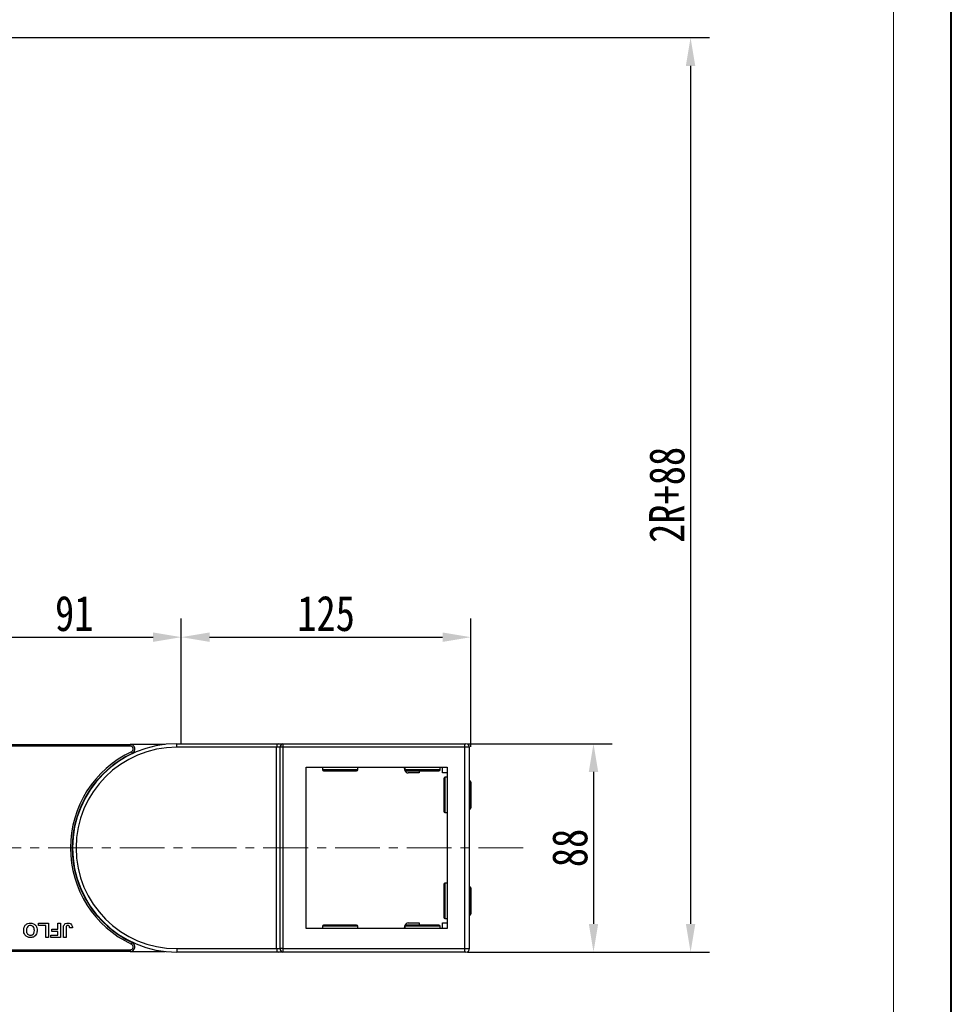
# Model space of a CAD drawing. Header units: millimetres. Extents: x -608 to 1473, y -502 to 956.
# Tile 44 of 52: x 1058 to 1454, y 195 to 614. Entities that reach past the tile are written whole.
import ezdxf

# ---------------------------------------------------------------- set-up
doc = ezdxf.new("R2010")
doc.units = ezdxf.units.MM
doc.linetypes.add('CENTERX2', pattern=[20.32, 12.7, -2.54, 2.54, -2.54])
doc.styles.get("Standard").update_dxf_attribs({"font": '仿宋_GB2312.ttf', "width": 0.8})
doc.dimstyles.new('ISO-60.1', dxfattribs={"dimtxt": 15, "dimasz": 12, "dimexe": 8, "dimexo": 0.625, "dimgap": 2.5, "dimtad": 1, "dimdsep": 46, "dimtxsty": 'Standard', "dimcen": 2.5, "dimadec": 0, "dimazin": 0, "dimtfac": 1, "dimtmove": 0, "dimatfit": 3, "dimfxl": 0, "dimarcsym": 0})

# ---------------------------------------------------------------- blocks, each defined once
blk = doc.blocks.new('*D3839')
at = {"color": 0, "lineweight": -2}
for p, q in [((1127.05, 306.38), (1127.05, 359.34)), ((1250.07, 304.69), (1250.07, 359.34)), ((1139.05, 351.34), (1238.07, 351.34))]:
    blk.add_line(p, q, dxfattribs=at)
at = {"color": 0, "lineweight": 9}
for points in [[(1139.05, 353.34), (1139.05, 349.34), (1127.05, 351.34)], [(1238.07, 353.34), (1238.07, 349.34), (1250.07, 351.34)]]:
    blk.add_solid(points, dxfattribs=at)
at = {"layer": 'Defpoints', "color": 0, "lineweight": 9}
for p in [(1250.07, 351.34), (1127.05, 305.76), (1250.07, 304.07)]:
    blk.add_point(p, dxfattribs=at)
at = {"color": 0, "lineweight": 9, "insert": (1188.56, 361.34), "char_height": 15, "attachment_point": 5}
blk.add_mtext('125', dxfattribs=at)
blk = doc.blocks.new('*D3840')
at = {"color": 0, "lineweight": -2}
for p, q in [((1036.05, 306.38), (1036.05, 359.34)), ((1127.05, 306.38), (1127.05, 359.34)), ((1048.05, 351.34), (1115.05, 351.34))]:
    blk.add_line(p, q, dxfattribs=at)
at = {"color": 0, "lineweight": 9}
for points in [[(1048.05, 353.34), (1048.05, 349.34), (1036.05, 351.34)], [(1115.05, 353.34), (1115.05, 349.34), (1127.05, 351.34)]]:
    blk.add_solid(points, dxfattribs=at)
at = {"layer": 'Defpoints', "color": 0, "lineweight": 9}
for p in [(1127.05, 351.34), (1036.05, 305.76), (1127.05, 305.76)]:
    blk.add_point(p, dxfattribs=at)
at = {"color": 0, "lineweight": 9, "insert": (1081.55, 361.34), "char_height": 15, "attachment_point": 5}
blk.add_mtext('91', dxfattribs=at)
blk = doc.blocks.new('*D3841')
at = {"color": 0, "lineweight": -2}
for p, q in [((1248.7, 306.07), (1310.21, 306.07)), ((1302.21, 294.07), (1302.21, 229.54)), ((1248.7, 217.54), (1310.21, 217.54))]:
    blk.add_line(p, q, dxfattribs=at)
at = {"color": 0, "lineweight": 9}
for points in [[(1300.21, 294.07), (1304.21, 294.07), (1302.21, 306.07)], [(1300.21, 229.54), (1304.21, 229.54), (1302.21, 217.54)]]:
    blk.add_solid(points, dxfattribs=at)
at = {"layer": 'Defpoints', "color": 0, "lineweight": 9}
for p in [(1248.07, 306.07), (1248.07, 217.54), (1302.21, 217.54)]:
    blk.add_point(p, dxfattribs=at)
at = {"color": 0, "lineweight": 9, "insert": (1292.21, 261.8), "char_height": 15, "attachment_point": 5, "rotation": 90}
blk.add_mtext('88', dxfattribs=at)
blk = doc.blocks.new('*D3842')
at = {"color": 0, "lineweight": -2}
for p, q in [((657.6, 606.04), (1351.46, 606.04)), ((1343.46, 594.04), (1343.46, 229.54)), ((1253.21, 217.54), (1351.46, 217.54))]:
    blk.add_line(p, q, dxfattribs=at)
at = {"color": 0, "lineweight": 9}
for points in [[(1341.46, 594.04), (1345.46, 594.04), (1343.46, 606.04)], [(1341.46, 229.54), (1345.46, 229.54), (1343.46, 217.54)]]:
    blk.add_solid(points, dxfattribs=at)
at = {"layer": 'Defpoints', "color": 0, "lineweight": 9}
for p in [(656.98, 606.04), (1252.59, 217.54), (1343.46, 217.54)]:
    blk.add_point(p, dxfattribs=at)
at = {"color": 0, "lineweight": 9, "insert": (1333.46, 411.79), "char_height": 15, "attachment_point": 5, "rotation": 90}
blk.add_mtext('2R+88', dxfattribs=at)

msp = doc.modelspace()

# ---------------------------------------------------------------- linework, layer by layer
at = {"color": 7, "lineweight": 40}
msp.add_line((1454.266, -502.447), (1454.266, 955.824), dxfattribs=at)
at = {"color": 7, "lineweight": 13}
msp.add_line((1429.716, -477.897), (1429.716, 931.274), dxfattribs=at)
at = {"color": 7, "linetype": 'Continuous', "lineweight": 25}
for p, q in [((1034.383, 305.801), (1105.351, 305.801)), ((1105.351, 305.051), (1105.351, 305.801)), ((1120.245, 305.801), (1105.351, 305.801)), ((1125.073, 304.565), (1125.073, 306.065)), ((1125.073, 306.065), (1168.148, 306.065)), ((1168.148, 306.065), (1170.148, 306.065)), ((1170.148, 306.065), (1170.148, 304.565)), ((1170.148, 306.065), (1247.527, 306.065)), ((1247.527, 304.565), (1247.527, 306.065)), ((1247.527, 306.065), (1248.027, 306.065)), ((1105.351, 305.051), (1042.162, 305.051)), ((1167.527, 304.565), (1125.073, 304.565)), ((1167.527, 219.037), (1167.527, 304.565)), ((1169.087, 304.565), (1167.527, 304.565)), ((1169.087, 219.037), (1169.087, 304.565)), ((1170.148, 304.565), (1169.087, 304.565)), ((1247.527, 304.565), (1170.148, 304.565)), ((1170.148, 304.565), (1170.148, 219.037)), ((1247.527, 219.037), (1247.527, 304.565)), ((1249.527, 304.565), (1247.527, 304.565)), ((1249.527, 219.037), (1249.527, 304.565)), ((1180.073, 296.065), (1240.073, 296.065)), ((1180.073, 227.537), (1180.073, 296.065)), ((1187.027, 296.065), (1187.027, 295.065)), ((1187.527, 294.565), (1201.527, 294.565)), ((1202.027, 295.065), (1202.027, 296.065)), ((1222.041, 294.905), (1221.836, 296.065)), ((1222.027, 296.065), (1222.027, 295.065)), ((1222.527, 294.565), (1236.527, 294.565)), ((1228.173, 293.665), (1223.518, 293.665)), ((1228.173, 294.565), (1228.173, 293.665)), ((1237.027, 295.065), (1237.027, 296.065)), ((1237.973, 293.665), (1237.973, 296.065)), ((1240.073, 293.665), (1237.973, 293.665)), ((1240.073, 296.065), (1240.073, 227.537)), ((1238.573, 291.301), (1238.573, 277.301)), ((1240.073, 291.801), (1239.073, 291.801)), ((1249.573, 290.301), (1249.527, 290.301)), ((1250.073, 289.801), (1250.073, 278.801)), ((1239.073, 276.801), (1240.073, 276.801)), ((1249.527, 278.301), (1249.573, 278.301)), ((1081.415, 269.101), (1081.277, 269.101)), ((1081.277, 254.501), (1081.415, 254.501)), ((1240.073, 246.801), (1239.073, 246.801)), ((1238.573, 246.301), (1238.573, 232.301)), ((1249.573, 245.301), (1249.527, 245.301)), ((1250.073, 244.801), (1250.073, 233.801)), ((1239.073, 231.801), (1240.073, 231.801)), ((1249.527, 233.301), (1249.573, 233.301)), ((1066.379, 228.801), (1066.379, 229.801)), ((1066.379, 229.801), (1070.61, 229.801)), ((1069.456, 228.801), (1066.379, 228.801)), ((1069.456, 223.801), (1069.456, 228.801)), ((1070.61, 229.801), (1070.61, 223.801)), ((1071.995, 227.263), (1074.533, 227.263)), ((1071.995, 226.263), (1071.995, 227.263)), ((1074.533, 226.263), (1071.995, 226.263)), ((1074.533, 227.263), (1074.533, 229.801)), ((1074.533, 229.801), (1075.687, 229.801)), ((1074.533, 224.801), (1074.533, 226.263)), ((1075.687, 229.801), (1075.687, 223.801)), ((1076.918, 223.801), (1076.918, 227.584)), ((1078.072, 227.685), (1078.072, 223.801)), ((1080.764, 227.878), (1079.61, 227.801)), ((1240.073, 227.537), (1180.073, 227.537)), ((1187.027, 228.537), (1187.027, 227.537)), ((1201.527, 229.037), (1187.527, 229.037)), ((1202.027, 227.537), (1202.027, 228.537)), ((1221.836, 227.537), (1222.041, 228.698)), ((1222.027, 228.537), (1222.027, 227.537)), ((1236.527, 229.037), (1222.527, 229.037)), ((1223.518, 229.937), (1228.173, 229.937)), ((1228.173, 229.937), (1228.173, 229.037)), ((1237.027, 227.537), (1237.027, 228.537)), ((1237.973, 227.537), (1237.973, 229.937)), ((1237.973, 229.937), (1240.073, 229.937)), ((1070.61, 223.801), (1069.456, 223.801)), ((1071.61, 224.801), (1074.533, 224.801)), ((1071.61, 223.801), (1071.61, 224.801)), ((1075.687, 223.801), (1071.61, 223.801)), ((1078.072, 223.801), (1076.918, 223.801)), ((1105.351, 217.801), (1034.383, 217.801)), ((1042.162, 218.551), (1105.351, 218.551)), ((1105.351, 218.551), (1105.351, 217.801)), ((1105.351, 217.801), (1120.245, 217.801)), ((1125.073, 219.037), (1125.073, 217.537)), ((1125.073, 219.037), (1167.527, 219.037)), ((1168.148, 217.537), (1125.073, 217.537)), ((1167.527, 219.037), (1169.087, 219.037)), ((1170.148, 217.537), (1168.148, 217.537)), ((1170.148, 219.037), (1169.087, 219.037)), ((1170.148, 219.037), (1170.148, 217.537)), ((1170.148, 219.037), (1247.527, 219.037)), ((1247.527, 217.537), (1170.148, 217.537)), ((1247.527, 219.037), (1249.527, 219.037)), ((1247.527, 217.537), (1247.527, 219.037)), ((1248.027, 217.537), (1247.527, 217.537))]:
    msp.add_line(p, q, dxfattribs=at)
at = {"color": 8, "linetype": 'Continuous', "lineweight": 25}
for p, q in [((1187.027, 295.065), (1202.027, 295.065)), ((1222.027, 295.065), (1237.027, 295.065)), ((1239.073, 291.801), (1239.073, 276.801)), ((1249.573, 290.301), (1249.573, 278.301)), ((1239.073, 246.801), (1239.073, 231.801)), ((1249.573, 245.301), (1249.573, 233.301)), ((1202.027, 228.537), (1187.027, 228.537)), ((1237.027, 228.537), (1222.027, 228.537))]:
    msp.add_line(p, q, dxfattribs=at)
at = {"color": 1, "linetype": 'CENTERX2', "lineweight": 13, "ltscale": 1.5}
msp.add_line((1272.368, 261.801), (838.382, 261.801), dxfattribs=at)
at = {"color": 7, "linetype": 'Continuous', "lineweight": 25, "flags": 128}
for points in [[(1105.882, 302.67), (1105.944, 302.537), (1106.004, 302.41), (1106.059, 302.293), (1106.107, 302.19), (1106.147, 302.105), (1106.176, 302.043), (1106.195, 302.004), (1106.201, 301.991)], [(1105.882, 220.933), (1105.944, 221.065), (1106.004, 221.193), (1106.059, 221.31), (1106.107, 221.413), (1106.147, 221.497), (1106.176, 221.56), (1106.195, 221.599), (1106.201, 221.612)]]:
    msp.add_lwpolyline(points, dxfattribs=at)
at = {"color": 7, "linetype": 'Continuous', "lineweight": 25}
for centre, radius, start, end in [((1125.073, 261.801), 44.264, 90, 270), ((1105.351, 303.801), 2, 295.15349, 90), ((1170.413, 304.753), 1.339, 101.42072, 188.05261), ((1248.027, 304.565), 1.5, 0, 90), ((1125.073, 261.801), 45.15, 115.15349, 244.84651), ((1125.073, 261.801), 44.4, 115.15349, 244.84651), ((1125.073, 261.801), 42.764, 90, 270), ((1105.351, 303.801), 1.25, 295.15349, 90), ((1187.527, 295.065), 0.5, 180, 270), ((1201.527, 295.065), 0.5, 270, 0), ((1222.527, 295.065), 0.5, 180, 270), ((1223.518, 295.165), 1.5, 190, 270), ((1236.527, 295.065), 0.5, 270, 0), ((1239.073, 291.301), 0.5, 90, 180), ((1249.573, 289.801), 0.5, 0, 90), ((1239.073, 277.301), 0.5, 180, 270), ((1249.573, 278.801), 0.5, 270, 0), ((1239.073, 246.301), 0.5, 90, 180), ((1249.573, 244.801), 0.5, 0, 90), ((1239.073, 232.301), 0.5, 180, 270), ((1249.573, 233.801), 0.5, 270, 0), ((1187.527, 228.537), 0.5, 90, 180), ((1201.527, 228.537), 0.5, 0, 90), ((1222.527, 228.537), 0.5, 90, 180), ((1223.518, 228.437), 1.5, 90, 170), ((1236.527, 228.537), 0.5, 0, 90), ((1105.351, 219.801), 2, 270, 64.84651), ((1105.351, 219.801), 1.25, 270, 64.84651), ((1170.413, 218.85), 1.339, 171.94739, 258.57928), ((1248.027, 219.037), 1.5, 270, 0)]:
    msp.add_arc(centre, radius, start, end, dxfattribs=at)
for centre, start_param, end_param in [((1168.148, 304.565), 0, 1.5707963), ((1168.148, 219.037), 1.5707963, 3.1415927)]:
    msp.add_ellipse(centre, major_axis=(0, 1.5), ratio=0.4142136, start_param=start_param, end_param=end_param, dxfattribs=at)
for points, knots in [([(1060.072, 226.81), (1060.101, 227.253), (1060.16, 228.138), (1060.86, 229.213), (1061.866, 229.803), (1062.561, 229.853), (1062.909, 229.878)], [0, 0, 0, 0, 0.2805611, 0.5594727, 0.7794273, 1, 1, 1, 1]), ([(1062.926, 223.724), (1062.479, 223.767), (1061.587, 223.852), (1060.594, 224.7), (1060.128, 225.762), (1060.09, 226.46), (1060.072, 226.81)], [0, 0, 0, 0, 0.2798241, 0.5586449, 0.7789889, 1, 1, 1, 1]), ([(1062.912, 228.878), (1062.627, 228.841), (1062.057, 228.768), (1061.309, 227.975), (1061.257, 227.234), (1061.226, 226.781)], [0, 0, 0, 0, 0.2799784, 0.5597502, 1, 1, 1, 1]), ([(1061.226, 226.781), (1061.238, 226.498), (1061.263, 225.936), (1061.624, 225.206), (1062.245, 224.781), (1062.69, 224.743), (1062.912, 224.724)], [0, 0, 0, 0, 0.2810902, 0.5600047, 0.7797059, 1, 1, 1, 1]), ([(1062.909, 229.878), (1063.353, 229.838), (1064.239, 229.758), (1065.233, 228.927), (1065.707, 227.877), (1065.745, 227.184), (1065.764, 226.837)], [0, 0, 0, 0, 0.2799438, 0.5587143, 0.7790525, 1, 1, 1, 1]), ([(1064.61, 226.798), (1064.597, 227.082), (1064.569, 227.648), (1064.192, 228.37), (1063.581, 228.812), (1063.135, 228.856), (1062.912, 228.878)], [0, 0, 0, 0, 0.281013, 0.5601256, 0.7799535, 1, 1, 1, 1]), ([(1062.912, 224.724), (1063.197, 224.757), (1063.767, 224.823), (1064.529, 225.602), (1064.579, 226.344), (1064.61, 226.798)], [0, 0, 0, 0, 0.2802652, 0.55986797, 1, 1, 1, 1]), ([(1065.764, 226.837), (1065.756, 226.545), (1065.741, 226.022), (1065.571, 225.529), (1065.496, 225.312)], [0, 0, 0, 0, 0.5601614, 1, 1, 1, 1]), ([(1076.918, 227.584), (1076.919, 227.8), (1076.922, 228.185), (1077.01, 228.56), (1077.049, 228.724)], [0, 0, 0, 0, 0.5602821, 1, 1, 1, 1]), ([(1077.049, 228.724), (1077.143, 228.924), (1077.332, 229.323), (1077.992, 229.807), (1078.563, 229.851), (1078.911, 229.878)], [0, 0, 0, 0, 0.2801302, 0.5603069, 1, 1, 1, 1]), ([(1078.836, 228.878), (1078.697, 228.869), (1078.488, 228.855), (1078.257, 228.688), (1078.068, 228.314), (1078.07, 227.964), (1078.072, 227.685)], [0, 0, 0, 0, 0.2493988, 0.3744341, 0.4994559, 1, 1, 1, 1]), ([(1079.454, 228.548), (1079.414, 228.604), (1079.334, 228.716), (1079.121, 228.851), (1078.944, 228.868), (1078.836, 228.878)], [0, 0, 0, 0, 0.2807274, 0.5609672, 1, 1, 1, 1]), ([(1078.911, 229.878), (1079.203, 229.856), (1079.787, 229.813), (1080.452, 229.269), (1080.729, 228.562), (1080.752, 228.106), (1080.764, 227.878)], [0, 0, 0, 0, 0.2802293, 0.5584236, 0.7788356, 1, 1, 1, 1]), ([(1079.61, 227.801), (1079.604, 227.946), (1079.594, 228.204), (1079.497, 228.443), (1079.454, 228.548)], [0, 0, 0, 0, 0.5609883, 1, 1, 1, 1]), ([(1064.191, 223.96), (1063.961, 223.882), (1063.55, 223.743), (1063.117, 223.73), (1062.926, 223.724)], [0, 0, 0, 0, 0.5595747, 1, 1, 1, 1]), ([(1065.496, 225.312), (1065.319, 224.993), (1065.002, 224.423), (1064.439, 224.101), (1064.191, 223.96)], [0, 0, 0, 0, 0.5599523, 1, 1, 1, 1])]:
    msp.add_open_spline(points, degree=3, knots=knots, dxfattribs=at)

# ---------------------------------------------------------------- dimensions: what is measured, and where the dimension line sits
at = {"color": 5, "lineweight": 9}
for base, p1, p2, text, picture, middle in [((1343.459, 217.537), (656.978, 606.042), (1252.588, 217.537), '2R+88', '*D3842', (1333.459, 411.789)), ((1302.211, 217.537), (1248.073, 306.065), (1248.073, 217.537), '88', '*D3841', (1292.211, 261.801))]:
    dim = msp.add_linear_dim(base=base, p1=p1, p2=p2, angle=90, text=text, dimstyle='ISO-60.1', dxfattribs=at)
    dim.commit()
    dim.dimension.update_dxf_attribs({"geometry": picture, "text_midpoint": middle})
dim = msp.add_linear_dim(base=(1127.052, 351.34), p1=(1036.052, 305.757), p2=(1127.052, 305.757), dimstyle='ISO-60.1', dxfattribs=at)
dim.commit()
dim.dimension.update_dxf_attribs({"geometry": '*D3840', "text_midpoint": (1081.552, 361.34)})
dim = msp.add_linear_dim(base=(1250.073, 351.34), p1=(1127.052, 305.757), p2=(1250.073, 304.065), text='125', dimstyle='ISO-60.1', dxfattribs=at)
dim.commit()
dim.dimension.update_dxf_attribs({"geometry": '*D3839', "text_midpoint": (1188.562, 361.34)})

doc.saveas('drawing.dxf')
